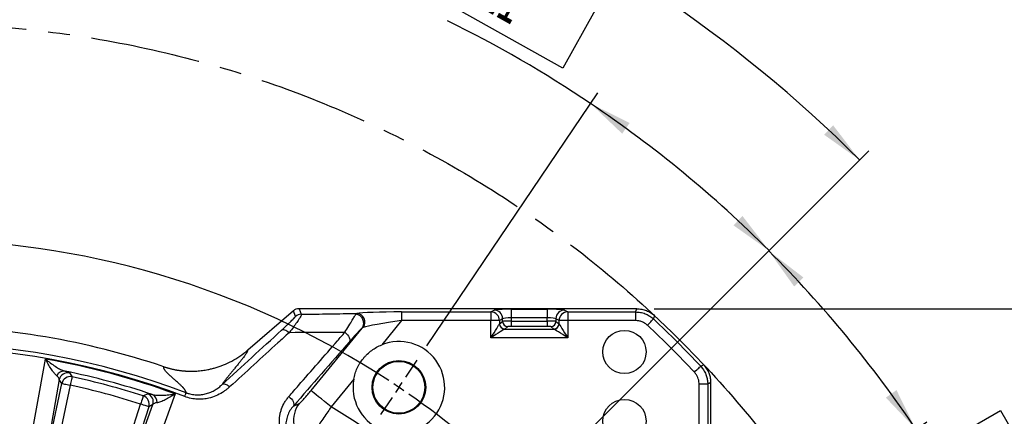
# Model space of a CAD drawing. Extents: x 0 to 8410, y 0 to 5940.
# Tile 27 of 110: x 2508 to 3647, y 4851 to 5311. Entities that reach past the tile are written whole.
import ezdxf

# ---------------------------------------------------------------- set-up
doc = ezdxf.new("R2010")
doc.units = 0
doc.header["$LTSCALE"] = 10
doc.linetypes.add('CENTERX2', pattern=[20.32, 12.7, -2.54, 2.54, -2.54])
doc.layers.get('0').update_dxf_attribs({"linetype": 'CONTINUOUS'})
doc.styles.add('SLDTEXTSTYLE0', font='TXT', dxfattribs={"width": 0.605})
doc.dimstyles.new('SLDDIMSTYLE0', dxfattribs={"dimtxt": 50, "dimasz": 50, "dimexe": 0, "dimexo": 0.0625, "dimgap": 12.5, "dimtad": 0, "dimtih": 1, "dimtoh": 1, "dimdec": 1, "dimlfac": 0.5, "dimrnd": 1e-09, "dimzin": 12, "dimtxsty": 'SLDTEXTSTYLE0', "dimblk1": 'NONE', "dimsah": 1, "dimcen": 0, "dimazin": 3, "dimtfac": 1, "dimtmove": 0, "dimatfit": 3, "dimtolj": 1, "dimtzin": 12})
doc.dimstyles.new('SLDDIMSTYLE1', dxfattribs={"dimtxt": 50, "dimasz": 50, "dimexe": 0, "dimexo": 0.0625, "dimgap": -12.5, "dimtad": 1, "dimdec": 4, "dimlfac": 5, "dimzin": 12, "dimtxsty": 'SLDTEXTSTYLE0', "dimsah": 1, "dimcen": 0.09, "dimadec": 1, "dimazin": 3, "dimtfac": 1, "dimtofl": 0, "dimtmove": 0, "dimatfit": 3, "dimtolj": 1})
doc.dimstyles.new('SLDDIMSTYLE2', dxfattribs={"dimtxt": 50, "dimasz": 50, "dimexe": 0, "dimexo": 0.0625, "dimgap": 12.5, "dimtad": 1, "dimdec": 1, "dimlfac": 0.5, "dimrnd": 1e-09, "dimzin": 12, "dimtxsty": 'SLDTEXTSTYLE0', "dimsah": 1, "dimcen": 0.09, "dimazin": 3, "dimtfac": 1, "dimtofl": 0, "dimtmove": 0, "dimatfit": 3, "dimtolj": 1, "dimtzin": 12})

# ---------------------------------------------------------------- blocks, each defined once
blk = doc.blocks.new('_D')
at = {"color": 7, "linetype": 'CONTINUOUS'}
for p, q in [((1762.9, 5138.8), (3012.1, 2973.2)), ((3012.1, 2973.2), (3116.5, 2792.1)), ((3116.5, 2792.1), (3367.2, 2792.1))]:
    blk.add_line(p, q, dxfattribs=at)
blk.add_solid([(3012.1, 2973.2), (3030.5, 2926.2), (3043.5, 2933.7)], dxfattribs=at)
at = {"color": 7, "linetype": 'CONTINUOUS', "char_height": 50, "attachment_point": 1, "style": 'SLDTEXTSTYLE0'}
for s, insert in [('%%c', (3141.5, 2856.6)), ('1250', (3214.4, 2856.7))]:
    blk.add_mtext(s, dxfattribs=dict(at, insert=insert))
blk = doc.blocks.new('_NONE')
blk = doc.blocks.new('_D_1')
at = {"color": 7, "linetype": 'CONTINUOUS'}
for p, q in [((3248.9, 3345.9), (3701.1, 2973.2)), ((2387.5, 3030.2), (2387.5, 2353.6)), ((2979.6, 2571.4), (3156.4, 2654.8)), ((3156.4, 2654.8), (3189.2, 2585.4)), ((3189.2, 2585.4), (3012.3, 2502)), ((3012.3, 2502), (2979.6, 2571.4))]:
    blk.add_line(p, q, dxfattribs=at)
blk.add_arc((2387.5, 4056), 1687.4, 270, 320.5, dxfattribs=at)
for points in [[(3689.5, 2982.7), (3651.4, 2949.4), (3662.9, 2939.7)], [(2387.5, 2368.6), (2437.6, 2361.9), (2437.4, 2376.9)]]:
    blk.add_solid(points, dxfattribs=at)
at = {"color": 7, "linetype": 'CONTINUOUS', "insert": (3000.3, 2567.6), "char_height": 50, "attachment_point": 1, "rotation": 25.25, "style": 'SLDTEXTSTYLE0'}
blk.add_mtext('50,5°', dxfattribs=at)
blk = doc.blocks.new('_D_2')
at = {"color": 7, "linetype": 'CONTINUOUS'}
for p, q in [((2387.5, 5081.9), (2387.5, 5615.5)), ((2920.5, 5523.5), (2949.9, 5594.4)), ((2949.9, 5594.4), (3077.6, 5541.5)), ((3077.6, 5541.5), (3048.3, 5470.6)), ((3048.3, 5470.6), (2920.5, 5523.5)), ((3135.6, 4804.1), (3490.2, 5158.7))]:
    blk.add_line(p, q, dxfattribs=at)
blk.add_arc((2387.5, 4056), 1544.5, 45, 90, dxfattribs=at)
for points in [[(2387.5, 5600.5), (2437.4, 5592.2), (2437.6, 5607.2)], [(3479.6, 5148.1), (3448.9, 5188.3), (3438.4, 5177.5)]]:
    blk.add_solid(points, dxfattribs=at)
at = {"color": 7, "linetype": 'CONTINUOUS', "insert": (2961.1, 5576.5), "char_height": 50, "attachment_point": 1, "rotation": 337.5, "style": 'SLDTEXTSTYLE0'}
blk.add_mtext('45°', dxfattribs=at)
blk = doc.blocks.new('_D_3')
at = {"color": 7, "linetype": 'CONTINUOUS'}
for p, q in [((3015.5, 5322.1), (3052.9, 5389.1)), ((3052.9, 5389.1), (3173.6, 5321.7)), ((3136.2, 5254.7), (3015.5, 5322.1)), ((3173.6, 5321.7), (3136.2, 5254.7)), ((2979.1, 4933.1), (3176.7, 5226)), ((3135.6, 4804.1), (3385.4, 5053.9))]:
    blk.add_line(p, q, dxfattribs=at)
for start, end in [(56, 63.8494), (45, 56)]:
    blk.add_arc((2387.5, 4056), 1396.3, start, end, dxfattribs=at)
for points in [[(3168.3, 5213.6), (3204.9, 5178.7), (3213.5, 5191)], [(3374.8, 5043.3), (3344, 5083.4), (3333.6, 5072.6)]]:
    blk.add_solid(points, dxfattribs=at)
at = {"color": 7, "linetype": 'CONTINUOUS', "insert": (3061.9, 5370), "char_height": 50, "attachment_point": 1, "rotation": 330.8138, "style": 'SLDTEXTSTYLE0'}
blk.add_mtext('11°', dxfattribs=at)
blk = doc.blocks.new('_D_4')
at = {"color": 7, "linetype": 'CONTINUOUS'}
for p, q in [((3135.6, 4804.1), (3385, 5053.6)), ((3575.9, 4820), (3642.4, 4858.3)), ((3642.4, 4858.3), (3711.4, 4738.5)), ((3264.6, 4647.6), (3557.1, 4844.9)), ((3644.9, 4700.2), (3575.9, 4820)), ((3711.4, 4738.5), (3644.9, 4700.2))]:
    blk.add_line(p, q, dxfattribs=at)
for start, end in [(34, 45), (26.896, 34)]:
    blk.add_arc((2387.5, 4056), 1395.8, start, end, dxfattribs=at)
for points in [[(3374.4, 5043), (3403.8, 5001.8), (3414.5, 5012.2)], [(3544.6, 4836.5), (3522.1, 4881.8), (3509.8, 4873.1)]]:
    blk.add_solid(points, dxfattribs=at)
at = {"color": 7, "linetype": 'CONTINUOUS', "insert": (3640.3, 4837.3), "char_height": 50, "attachment_point": 1, "rotation": 299.9328, "style": 'SLDTEXTSTYLE0'}
blk.add_mtext('11°', dxfattribs=at)
blk = doc.blocks.new('SW_SYMBOL_MOD_BOX')
at = {"color": 0, "linetype": 'CONTINUOUS'}
for p, q in [((2000, 2000), (2000, 8000)), ((2000, 8000), (8000, 8000)), ((8000, 8000), (8000, 2000)), ((2000, 2000), (8000, 2000))]:
    blk.add_line(p, q, dxfattribs=at)
blk = doc.blocks.new('_D_8')
at = {"color": 7, "linetype": 'CONTINUOUS'}
for p, q in [((3241.9, 4976), (3946.9, 4976)), ((3931.9, 4976), (3931.9, 3136)), ((3241.9, 3136), (3946.9, 3136))]:
    blk.add_line(p, q, dxfattribs=at)
for points in [[(3931.9, 4976), (3924.4, 4926), (3939.4, 4926)], [(3931.9, 3136), (3939.4, 3186), (3924.4, 3186)]]:
    blk.add_solid(points, dxfattribs=at)
at = {"color": 7, "linetype": 'CONTINUOUS', "xscale": 0.0064453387, "yscale": 0.0064453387, "zscale": 0.0064453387, "rotation": 90}
blk.add_blockref('SW_SYMBOL_MOD_BOX', (3924.7, 3964.2), dxfattribs=at)
at = {"color": 7, "linetype": 'CONTINUOUS', "insert": (3867.3, 4033.3), "char_height": 50, "attachment_point": 1, "rotation": 90, "style": 'SLDTEXTSTYLE0'}
blk.add_mtext('920', dxfattribs=at)
blk = doc.blocks.new('SW_CENTERMARKSYMBOL_0')
at = {"color": 0, "linetype": 'CONTINUOUS'}
for p, q in [((1396.1, 281.5), (1409.5, 301.3)), ((1388.2, 269.8), (1392.1, 275.6)), ((1388.2, 269.8), (1384.3, 264)), ((1380.4, 258.2), (1367, 238.3))]:
    blk.add_line(p, q, dxfattribs=at)
for start, end in [(56.8021, 123.1979), (56, 56.4011), (55.5989, 56), (45.8021, 55.1979)]:
    blk.add_arc((829, -559.2), 1000, start, end, dxfattribs=at)

msp = doc.modelspace()

# ---------------------------------------------------------------- linework, layer by layer
at = {"color": 7, "linetype": 'CONTINUOUS'}
for p, q in [((3221.9483, 4976.011337), (2831.199412, 4976.011337)), ((3221.9483, 4976.011337), (3221.977208, 4976.011337)), ((2824.674938, 4973.58525), (2771.897052, 4928.038122)), ((3307.486151, 4890.502395), (3307.486151, 4890.473487)), ((3307.486151, 4499.724598), (3307.486151, 4890.473487))]:
    msp.add_line(p, q, dxfattribs=at)
at = {"color": 8, "linetype": 'CONTINUOUS'}
for p, q in [((2831.199412, 4976.011337), (2833.583568, 4969.599487)), ((2827.059094, 4967.173459), (2824.674938, 4973.58525)), ((2896.872137, 4969.670297), (2897.895489, 4970.63178)), ((2949.879203, 4972.315373), (3053.0735, 4972.315373)), ((2949.879203, 4972.315373), (2949.879203, 4962.329032)), ((3053.0735, 4972.315373), (3056.725536, 4974.502982)), ((3053.0735, 4972.315373), (3053.0735, 4962.329032)), ((3066.687499, 4964.516701), (3063.035463, 4962.329032)), ((3066.687499, 4961.351098), (3066.687499, 4964.516701)), ((3076.649461, 4975.459816), (3118.322824, 4975.459816)), ((3076.649461, 4975.459816), (3076.649461, 4965.473534)), ((3076.649461, 4965.473534), (3076.649461, 4961.606385)), ((3118.322824, 4965.473534), (3076.649461, 4965.473534)), ((3118.322824, 4975.459816), (3118.322824, 4965.473534)), ((3118.322824, 4961.606385), (3118.322824, 4965.473534)), ((3131.936823, 4962.329032), (3128.284786, 4964.516701)), ((3128.284786, 4964.516701), (3128.284786, 4961.351098)), ((3138.246689, 4974.502982), (3141.898785, 4972.315373)), ((3141.898785, 4972.315373), (3220.485423, 4972.315373)), ((3141.898785, 4972.315373), (3141.898785, 4962.329032)), ((3220.485423, 4972.315373), (3220.485423, 4962.329032)), ((2845.10449, 4881.284775), (2904.094968, 4953.598978)), ((2949.879203, 4962.329032), (2926.973019, 4934.249224)), ((3053.0735, 4962.329032), (2949.879203, 4962.329032)), ((3063.035463, 4962.329032), (3053.0735, 4962.329032)), ((3053.0735, 4942.490579), (3053.0735, 4962.329032)), ((3063.035463, 4962.329032), (3063.035463, 4958.429696)), ((3063.059781, 4958.451571), (3066.687499, 4961.351098)), ((3072.664653, 4955.365719), (3069.036995, 4952.466191)), ((3076.649461, 4961.606385), (3076.649461, 4955.621006)), ((3076.649461, 4961.606385), (3118.322824, 4961.606385)), ((3118.322824, 4955.621006), (3076.649461, 4955.621006)), ((3118.322824, 4961.606385), (3118.322824, 4955.621006)), ((3125.93529, 4952.466191), (3122.307573, 4955.365719)), ((3128.284786, 4961.351098), (3131.912444, 4958.451571)), ((3141.898785, 4962.329032), (3131.936823, 4962.329032)), ((3131.936823, 4958.429696), (3131.936823, 4962.329032)), ((3220.485423, 4962.329032), (3141.898785, 4962.329032)), ((3141.898785, 4962.329032), (3141.898785, 4942.490579)), ((3141.898785, 4942.490579), (3053.0735, 4942.490579)), ((3069.036995, 4952.466191), (3125.93529, 4952.466191)), ((2533.399184, 4778.896095), (2556.910221, 4889.506878)), ((2553.982679, 4894.017877), (2533.511792, 4779.528441)), ((2566.678305, 4887.43061), (2543.167253, 4776.819827)), ((2556.910221, 4889.506878), (2553.982679, 4894.017877)), ((2894.523118, 4894.470097), (2868.319009, 4862.347485)), ((3293.803845, 4821.374418), (3293.803845, 4889.01061)), ((3293.803845, 4889.01061), (3303.790186, 4889.01061)), ((3303.790186, 4889.01061), (3303.790186, 4821.374418)), ((2613.066588, 4758.090378), (2648.010824, 4865.637602)), ((2657.508348, 4862.551691), (2622.564111, 4755.004408)), ((2622.782771, 4755.608381), (2662.29919, 4864.994587)), ((2662.29919, 4864.994587), (2657.508348, 4862.551691))]:
    msp.add_line(p, q, dxfattribs=at)
at = {"color": 8, "linetype": 'CONTINUOUS', "flags": 128}
for points in [[(3220.485423, 4972.315373), (3221.123908, 4973.927678), (3221.9483, 4976.011337)], [(3234.163378, 4956.910373), (3235.455487, 4958.285214), (3236.701105, 4959.610643), (3237.855647, 4960.839094), (3238.877509, 4961.926402), (3239.730094, 4962.833585), (3240.382705, 4963.527979), (3240.811978, 4963.984729), (3241.002415, 4964.187385)], [(3242.439066, 4967.907967), (3241.218899, 4964.747609), (3241.002415, 4964.187385)], [(3053.0735, 4942.490579), (3054.91731, 4945.440652), (3056.697879, 4948.289575), (3058.354173, 4950.939657), (3059.829388, 4953.300001), (3061.07298, 4955.289723), (3062.042211, 4956.840517), (3062.703942, 4957.899274), (3063.035463, 4958.429696)], [(3131.936823, 4958.429696), (3132.268344, 4957.899274), (3132.930015, 4956.840517), (3133.899305, 4955.289723), (3135.142837, 4953.300001), (3136.618112, 4950.939657), (3138.274406, 4948.289575), (3140.054975, 4945.440652), (3141.898785, 4942.490579)], [(2819.702331, 4948.283555), (2818.469529, 4949.295165), (2817.208026, 4950.151683), (2815.951828, 4950.830044), (2814.734791, 4951.311888), (2813.589696, 4951.584281), (2812.54745, 4951.639833), (2811.636094, 4951.477112), (2810.880218, 4951.10053)], [(2884.290848, 4948.713006), (2885.820125, 4947.393419), (2887.182449, 4945.939721), (2888.322209, 4944.411339), (2889.192913, 4942.870559), (2889.758979, 4941.380204), (2889.997397, 4940.001191), (2889.898394, 4938.789667), (2889.466022, 4937.795164)], [(3069.012616, 4952.452482), (3068.482254, 4952.121021), (3067.423437, 4951.45929), (3065.872644, 4950.489999), (3063.882921, 4949.246468), (3061.522577, 4947.771253), (3058.872495, 4946.114959), (3056.023572, 4944.334389), (3053.0735, 4942.490579)], [(3141.898785, 4942.490579), (3138.948653, 4944.334389), (3136.09973, 4946.114959), (3133.449708, 4947.771253), (3131.089304, 4949.246468), (3129.099641, 4950.489999), (3127.548788, 4951.45929), (3126.490031, 4952.121021), (3125.959669, 4952.452482)], [(2512.170394, 4773.295702), (2518.151377, 4806.758823), (2537.978847, 4917.684974)], [(3288.385187, 4902.688564), (3289.760028, 4903.980674), (3291.085456, 4905.226292), (3292.313908, 4906.380834), (3293.401216, 4907.402696), (3294.308398, 4908.255281), (3295.002793, 4908.907892), (3295.459543, 4909.337165), (3295.662199, 4909.527601)], [(3295.662199, 4909.527601), (3298.322592, 4910.555126), (3299.38278, 4910.964252)], [(2565.811147, 4901.713075), (2566.628416, 4900.471808), (2568.782289, 4897.192718)], [(2568.782289, 4897.192718), (2568.723698, 4896.920921), (2568.591644, 4896.308185), (2568.390865, 4895.376624), (2568.128575, 4894.159617), (2567.81419, 4892.700972), (2567.459021, 4891.053023), (2567.075793, 4889.274956), (2566.678305, 4887.43061)], [(2556.910221, 4889.506878), (2557.182227, 4889.449062), (2557.79532, 4889.318766), (2558.727462, 4889.12064), (2559.94517, 4888.861777), (2561.404724, 4888.551535), (2563.053702, 4888.20106), (2564.832855, 4887.822868), (2566.678305, 4887.43061)], [(3307.486151, 4890.473487), (3305.402492, 4889.649095), (3303.790186, 4889.01061)], [(2687.992458, 4877.488972), (2676.441078, 4845.518412), (2638.14858, 4739.539923)], [(2651.069765, 4875.143887), (2650.984589, 4874.879183), (2650.792603, 4874.28254), (2650.500689, 4873.375358), (2650.119339, 4872.190298), (2649.66229, 4870.76986), (2649.145876, 4869.165064), (2648.588721, 4867.433609), (2648.010824, 4865.637602)], [(2651.069765, 4875.143887), (2652.399276, 4875.813426), (2655.903016, 4877.573015)], [(2819.431965, 4874.338152), (2820.979391, 4873.018147), (2822.360967, 4871.55986), (2823.519532, 4870.023669), (2824.407164, 4868.473114), (2824.987088, 4866.972388), (2825.235341, 4865.5836), (2825.141643, 4864.364208), (2824.709837, 4863.364698)], [(2868.319009, 4862.347485), (2864.41559, 4865.531685), (2860.623006, 4868.625523), (2857.048963, 4871.541025), (2853.794937, 4874.195518), (2850.953404, 4876.513483), (2848.604981, 4878.429236), (2846.816365, 4879.888298), (2845.638399, 4880.849244), (2845.10449, 4881.284775)], [(2657.508348, 4862.551691), (2657.243882, 4862.637641), (2656.647776, 4862.831296), (2655.741457, 4863.125803), (2654.557441, 4863.510491), (2653.138314, 4863.971593), (2651.535009, 4864.492537), (2649.805133, 4865.054609), (2648.010824, 4865.637602)]]:
    msp.add_lwpolyline(points, dxfattribs=at)
at = {"color": 7, "linetype": 'CENTERX2'}
msp.add_circle((2387.486134, 4056.011321), 1250, dxfattribs=at)
at = {"color": 7, "linetype": 'CONTINUOUS'}
for centre, radius in [((3207.486134, 4926.011321), 25), ((2946.679038, 4885.048893), 31), ((2946.679038, 4885.048893), 30), ((3207.486134, 4846.011321), 25)]:
    msp.add_circle(centre, radius, dxfattribs=at)
at = {"color": 8, "linetype": 'CONTINUOUS'}
for centre, radius, start, end in [((2833.593823, 4959.58555), 10.013942, 90.058676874, 130.735125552), ((2895.932109, 4959.589111), 10.124918, 323.72774378, 84.672812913), ((2897.389214, 4960.519157), 10.125288, 323.15966817, 87.133954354), ((3053.007715, 4962.287756), 10.027833, 0.23583742, 89.624123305), ((3056.659871, 4964.475485), 10.027712, 0.23549742, 89.624805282), ((3138.312415, 4964.475485), 10.027713, 90.375539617, 179.764500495), ((3141.96451, 4962.287816), 10.027772, 90.375532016, 179.764507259), ((2387.486134, 4056.011321), 1246.304027, 43.222861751, 46.777138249), ((3069.066151, 4958.483171), 6.030926, 180.508036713, 269.491391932), ((3069.083954, 4958.490306), 6.024298, 180.368406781, 269.553371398), ((3072.711577, 4961.389739), 6.024203, 180.367510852, 269.553695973), ((3122.260709, 4961.389738), 6.024202, 270.445728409, 359.632493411), ((3125.888357, 4958.49022), 6.024212, 270.446389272, 359.632403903), ((3125.906108, 4958.483196), 6.030952, 270.508848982, 359.491722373), ((2387.486134, 4056.011321), 1236.317732, 43.222861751, 46.777138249), ((2387.486134, 4056.011321), 880.31399, 69.159902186, 110.840098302), ((2387.486134, 4056.011321), 875.622555, 69.159048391, 110.840951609), ((2387.486134, 4056.011321), 874.716862, 69.906877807, 80.093122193), ((2559.530386, 4894.62145), 9.240695, 83.16003139, 155.61873052), ((2563.775464, 4891.903665), 10.018409, 78.276190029, 167.817124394), ((2566.702967, 4887.39246), 10.018415, 78.021184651, 167.815924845), ((2387.486134, 4056.011321), 865.285296, 71.542887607, 78.457112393), ((2387.486134, 4056.011321), 860.49665, 72.162662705, 77.837337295), ((2387.486134, 4056.011321), 850.510354, 72.162662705, 77.837337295), ((2647.9703, 4865.616912), 10.01848, 342.184268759, 71.978445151), ((2652.761249, 4868.059963), 10.018426, 342.183240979, 71.723749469), ((2657.796362, 4868.291051), 9.240844, 354.381932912, 66.839238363), ((2855.003796, 4847.3244), 30.095103, 141.23526662, 239.114397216), ((2387.486134, 4056.011321), 938.817466, 30.808391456, 59.191608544)]:
    msp.add_arc(centre, radius, start, end, dxfattribs=at)
at = {"color": 7, "linetype": 'CONTINUOUS'}
for centre, radius, start, end in [((2387.486134, 4056.011321), 1250, 43.154056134, 46.845943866), ((2387.486134, 4056.011321), 900, 71.384609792, 89.363367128), ((2946.679038, 4885.048893), 53, 169.76079425, 111.827379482)]:
    msp.add_arc(centre, radius, start, end, dxfattribs=at)
for centre, major_axis, ratio, start_param, end_param in [((2831.213026, 4965.988429), (-3.494317, 9.397418), 0.9974015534, 5.9286043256, 6.6377662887), ((2829.814732, 4969.748922), (10.063183, 1.365309), 0.6073383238, 1.351014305, 1.3519193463), ((2829.814732, 4969.748922), (8.510472, 5.541081), 0.6073383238, 1.7896733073, 1.7905783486)]:
    msp.add_ellipse(centre, major_axis=major_axis, ratio=ratio, start_param=start_param, end_param=end_param, dxfattribs=at)
at = {"color": 8, "linetype": 'CONTINUOUS'}
for centre, major_axis, ratio, start_param, end_param in [((2948.169129, 4970.219037), (51.649263, 0.069522), 0.0405651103, 1.5376263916, 2.9102265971), ((3076.649446, 4974.411659), (20, 0), 0.0524077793, 1.5707963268, 3.054326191), ((3076.649446, 4964.425364), (10, 0), 0.1048155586, 1.5707963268, 3.054326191), ((3118.322822, 4974.411659), (20, 0), 0.0524077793, 0.0872664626, 1.5707963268), ((3118.322822, 4964.425364), (10, 0), 0.1048155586, 0.0872664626, 1.5707963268), ((2948.169129, 4960.232742), (43.904673, 6.408953), 0.0412253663, 1.5258197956, 2.8984200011), ((3063.157452, 4942.490561), (0, 16), 0.0874886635, 0.0698131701, 0.0872664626), ((3076.649446, 4961.326704), (10, 0), 0.0279707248, 1.5707963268, 3.054326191), ((3076.649446, 4955.34132), (4, 0), 0.0699268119, 1.5707963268, 3.054326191), ((3118.322822, 4961.326704), (10, 0), 0.0279707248, 0.0872664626, 1.5707963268), ((3118.322822, 4955.34132), (4, 0), 0.0699268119, 0.0872664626, 1.5707963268), ((3131.814817, 4942.490561), (0, 16), 0.0874886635, 6.1959188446, 6.2133721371), ((3069.13462, 4942.490561), (0, 10), 0.1399818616, 0.0698131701, 0.0872664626), ((3125.837648, 4942.490561), (0, 10), 0.1399818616, 6.1959188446, 6.2133721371)]:
    msp.add_ellipse(centre, major_axis=major_axis, ratio=ratio, start_param=start_param, end_param=end_param, dxfattribs=at)
at = {"color": 7, "linetype": 'CONTINUOUS'}
for points, knots in [([(3221.977208, 4976.011337), (3223.819954, 4975.912363), (3227.572127, 4975.710832), (3232.960859, 4974.081403), (3238.071883, 4971.572003), (3240.951888, 4969.157093), (3242.417489, 4967.928173)], [0, 0, 0, 0, 0.2455599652, 0.5000060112, 0.7455588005, 1, 1, 1, 1]), ([(2894.523109, 4894.4701), (2894.923623, 4896.687351), (2895.460882, 4898.856988), (2896.800303, 4903.106434), (2897.602492, 4905.186224), (2899.008379, 4908.238615), (2899.512529, 4909.247552), (2900.577015, 4911.218688), (2901.138166, 4912.183137), (2902.906671, 4915.014418), (2904.198753, 4916.819431), (2906.30598, 4919.403684), (2907.036656, 4920.244495), (2908.555458, 4921.884223), (2909.345983, 4922.685387), (2911.789073, 4925.008135), (2913.49919, 4926.437639), (2917.077424, 4929.067923), (2918.945545, 4930.268692), (2922.84371, 4932.439336), (2924.881932, 4933.411693), (2926.973029, 4934.249231)], [0, 0, 0, 0, 0.125, 0.125, 0.25, 0.25, 0.3125, 0.3125, 0.375, 0.375, 0.5, 0.5, 0.5625, 0.5625, 0.625, 0.625, 0.75, 0.75, 0.875, 0.875, 1, 1, 1, 1]), ([(2734.206565, 4907.618453), (2737.348375, 4908.524076), (2740.542984, 4909.612413), (2746.965602, 4912.190342), (2750.196983, 4913.681598), (2756.610974, 4917.086834), (2759.783984, 4918.996618), (2765.947895, 4923.199314), (2768.941735, 4925.494057), (2771.801538, 4927.955799)], [0, 0, 0, 0, 0.25, 0.25, 0.5, 0.5, 0.75, 0.75, 1, 1, 1, 1]), ([(2674.778644, 4908.925811), (2675.235526, 4908.774007), (2676.148528, 4908.47065), (2677.525054, 4908.040844), (2678.905139, 4907.630052), (2680.289379, 4907.240046), (2681.677613, 4906.870353), (2683.069886, 4906.521098), (2684.466184, 4906.192248), (2685.866511, 4905.883813), (2687.270866, 4905.595789), (2688.679249, 4905.328179), (2690.091659, 4905.08098), (2691.508097, 4904.854194), (2692.928563, 4904.647821), (2694.353055, 4904.461859), (2695.781575, 4904.296311), (2697.214118, 4904.151175), (2698.650699, 4904.026452), (2701.769076, 4903.800643), (2706.5718, 4903.641728), (2713.049011, 4903.850254), (2719.499718, 4904.482291), (2724.473542, 4905.299918), (2727.992498, 4906.033157), (2730.078906, 4906.515292), (2732.151747, 4907.037788), (2733.52244, 4907.423207), (2734.207332, 4907.615789)], [0, 0, 0, 0, 0.0239293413, 0.0478188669, 0.0716734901, 0.095498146, 0.1192977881, 0.1430773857, 0.1668419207, 0.1905963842, 0.2143457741, 0.2380950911, 0.2618493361, 0.285613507, 0.3093925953, 0.333191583, 0.35701544, 0.3808691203, 0.4047575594, 0.4286856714, 0.5362705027, 0.6434149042, 0.7505756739, 0.8582094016, 0.8937598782, 0.9292310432, 0.9646390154, 1, 1, 1, 1]), ([(3307.486151, 4890.502395), (3307.480937, 4890.898353), (3307.453907, 4892.950857), (3306.977712, 4896.701461), (3305.469159, 4901.691109), (3303.034012, 4906.610078), (3300.627513, 4909.481551), (3299.402986, 4910.942675)], [0, 0, 0, 0, 0.0528503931, 0.2739574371, 0.5014783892, 0.7463314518, 1, 1, 1, 1])]:
    msp.add_open_spline(points, degree=3, knots=knots, dxfattribs=at)
at = {"color": 8, "linetype": 'CONTINUOUS'}
for points, knots in [([(2810.880204, 4951.100513), (2813.002632, 4953.047097), (2815.001451, 4954.900309), (2817.788738, 4957.520785), (2818.682371, 4958.367489), (2819.962122, 4959.591695), (2820.378552, 4959.992094), (2821.189242, 4960.776144), (2821.584186, 4961.160479), (2822.719061, 4962.272735), (2823.413615, 4962.964238), (2824.658806, 4964.231235), (2825.209816, 4964.807031), (2825.90159, 4965.562112), (2826.108653, 4965.794669), (2826.464453, 4966.210092), (2826.614318, 4966.394176), (2826.972821, 4966.869651), (2827.091814, 4967.085488), (2827.059101, 4967.173464)], [0, 0, 0, 0, 0.25, 0.25, 0.375, 0.375, 0.4375, 0.4375, 0.5, 0.5, 0.625, 0.625, 0.75, 0.75, 0.8125, 0.8125, 0.875, 0.875, 1, 1, 1, 1]), ([(2833.583568, 4969.599487), (2833.674417, 4969.410182), (2833.856212, 4969.031371), (2833.193602, 4967.370278), (2831.767009, 4964.843932), (2829.300934, 4961.088693), (2825.816721, 4956.230567), (2822.362555, 4951.679893), (2820.217309, 4948.941032), (2819.702331, 4948.283555)], [0, 0, 0, 0, 0.1241253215, 0.2483826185, 0.3993119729, 0.5504346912, 0.74443843, 0.9386511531, 1, 1, 1, 1]), ([(2833.583568, 4969.599487), (2844.689426, 4969.77107), (2866.196282, 4970.103346), (2887.562504, 4970.459526), (2897.895489, 4970.63178)], [0, 0, 0, 0, 0.5163868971, 1, 1, 1, 1]), ([(2884.290848, 4948.713006), (2885.873647, 4951.287212), (2889.097661, 4956.530633), (2892.743022, 4962.55868), (2895.498027, 4967.199627), (2896.40838, 4968.836456), (2896.872137, 4969.670297)], [0, 0, 0, 0, 0.2664190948, 0.5426711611, 0.7670252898, 1, 1, 1, 1]), ([(3220.485423, 4972.315373), (3222.334711, 4972.215449), (3226.100536, 4972.011967), (3231.3412, 4970.439536), (3236.087741, 4968.095145), (3239.157448, 4965.876817), (3240.709195, 4964.455886), (3241.002415, 4964.187385)], [0, 0, 0, 0, 0.2454817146, 0.4998906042, 0.7203306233, 0.947153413, 1, 1, 1, 1]), ([(2904.094988, 4953.598997), (2903.445632, 4953.032258), (2902.595004, 4952.203876), (2901.09383, 4950.668514), (2900.555018, 4950.106783), (2899.405872, 4948.890345), (2898.792138, 4948.231907), (2896.88221, 4946.159911), (2895.514382, 4944.647261), (2892.613998, 4941.393158), (2891.081167, 4939.651323), (2889.466041, 4937.795181)], [0, 0, 0, 0, 0.25, 0.25, 0.375, 0.375, 0.5, 0.5, 0.75, 0.75, 1, 1, 1, 1]), ([(3234.163378, 4956.910373), (3233.967967, 4957.089478), (3232.124737, 4958.778895), (3228.846321, 4960.733421), (3224.276155, 4962.118141), (3221.763971, 4962.257902), (3220.485423, 4962.329032)], [0, 0, 0, 0, 0.0529347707, 0.4993122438, 0.7451804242, 1, 1, 1, 1]), ([(2819.702331, 4948.283555), (2815.437184, 4944.386363), (2792.583779, 4923.50453), (2769.650634, 4902.574907), (2750.997518, 4885.551395)], [0, 0, 0, 0, 0.1866307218, 1, 1, 1, 1]), ([(2819.431965, 4874.338152), (2823.182979, 4878.639235), (2841.938048, 4900.144653), (2863.555916, 4924.934307), (2881.415872, 4945.416), (2884.290848, 4948.713006)], [0, 0, 0, 0, 0.1733874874, 0.8669374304, 1, 1, 1, 1]), ([(2884.290848, 4948.713006), (2881.861328, 4948.695399), (2860.418611, 4948.54), (2838.837893, 4948.404077), (2819.702331, 4948.283555)], [0, 0, 0, 0, 0.1133028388, 1, 1, 1, 1]), ([(2771.89704, 4928.038113), (2771.874744, 4927.948279), (2771.830694, 4927.770799), (2771.747692, 4927.492668), (2771.653161, 4927.209838), (2771.54592, 4926.921294), (2771.426275, 4926.627301), (2771.294142, 4926.327785), (2771.149569, 4926.022788), (2770.992447, 4925.712217), (2770.823157, 4925.396394), (2770.532722, 4924.884472), (2770.072223, 4924.1285), (2769.384748, 4923.073866), (2768.581835, 4921.907244), (2767.494506, 4920.390689), (2765.969865, 4918.362286), (2763.877987, 4915.679807), (2761.353374, 4912.519109), (2759.04906, 4909.687461), (2757.172339, 4907.397029), (2755.873793, 4905.812471), (2754.571915, 4904.225126), (2753.348435, 4902.736425), (2752.22429, 4901.364144), (2751.216512, 4900.122812), (2750.234562, 4898.903928), (2749.280296, 4897.709044), (2748.350202, 4896.534651), (2747.45757, 4895.394653), (2746.616767, 4894.303873), (2745.833611, 4893.270523), (2745.108536, 4892.294967), (2744.441522, 4891.377187), (2743.832238, 4890.516905), (2743.281966, 4889.715206), (2742.786073, 4888.968161), (2742.498998, 4888.509877), (2742.357376, 4888.283792)], [0, 0, 0, 0, 0.01446992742, 0.02858765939, 0.04235377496, 0.05576889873, 0.06883370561, 0.08154892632, 0.09391535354, 0.10593384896, 0.11760535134, 0.12893088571, 0.1599153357, 0.19185859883, 0.22477141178, 0.25866358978, 0.31279624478, 0.374589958, 0.44406623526, 0.52124015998, 0.55425056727, 0.58726095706, 0.62027134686, 0.65328175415, 0.67972299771, 0.70610814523, 0.73243815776, 0.75871400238, 0.78493665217, 0.81122007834, 0.8369005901, 0.86198049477, 0.88646226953, 0.9103485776, 0.9336422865, 0.95634648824, 0.9784645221, 1, 1, 1, 1]), ([(2551.113789, 4898.436071), (2550.302404, 4899.194096), (2548.677127, 4900.712489), (2545.859765, 4904.449872), (2542.794709, 4909.096658), (2540.091906, 4913.753868), (2538.496216, 4916.706883), (2537.985731, 4917.671959), (2537.978847, 4917.684974)], [0, 0, 0, 0, 0.1958710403, 0.3923477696, 0.637997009, 0.8838512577, 0.998433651, 1, 1, 1, 1]), ([(2537.978847, 4917.684974), (2537.990897, 4917.675019), (2538.887871, 4916.93399), (2541.691994, 4914.674686), (2546.415965, 4911.170467), (2551.722006, 4907.78664), (2556.552055, 4905.169232), (2559.272716, 4904.253518), (2560.630922, 4903.796376)], [0, 0, 0, 0, 0.0015586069, 0.1160195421, 0.3619096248, 0.607599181, 0.8041060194, 1, 1, 1, 1]), ([(2700.66761, 4878.732443), (2700.664081, 4878.808625), (2700.656985, 4878.961781), (2700.622453, 4879.201664), (2700.570443, 4879.450436), (2700.499172, 4879.708756), (2700.4091, 4879.976441), (2700.300077, 4880.253534), (2700.172118, 4880.540013), (2700.025189, 4880.835873), (2699.859273, 4881.141105), (2699.674343, 4881.455696), (2699.470377, 4881.779634), (2699.247349, 4882.112906), (2699.005233, 4882.455496), (2698.744002, 4882.807388), (2698.46363, 4883.168564), (2698.164086, 4883.539004), (2697.845346, 4883.918688), (2697.507363, 4884.3076), (2697.150174, 4884.705691), (2696.615386, 4885.283995), (2695.852681, 4886.074495), (2694.809077, 4887.109361), (2693.62788, 4888.237034), (2692.470213, 4889.311272), (2691.129197, 4890.516488), (2689.437124, 4892.021682), (2687.589556, 4893.646255), (2685.875835, 4895.15213), (2684.576152, 4896.308085), (2683.368877, 4897.39433), (2682.256109, 4898.410756), (2681.237995, 4899.357864), (2680.315041, 4900.235991), (2679.487861, 4901.045395), (2678.756126, 4901.786601), (2677.996366, 4902.593029), (2677.231464, 4903.461986), (2676.484584, 4904.390775), (2675.868892, 4905.255423), (2675.430294, 4905.975546), (2675.135161, 4906.57188), (2674.944866, 4907.066617), (2674.812465, 4907.550134), (2674.740014, 4908.021803), (2674.722441, 4908.483373), (2674.759784, 4908.777407), (2674.778624, 4908.925751)], [0, 0, 0, 0, 0.0105252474, 0.0211600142, 0.0319050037, 0.042760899, 0.0537283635, 0.0648080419, 0.0760005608, 0.087306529, 0.0987265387, 0.1102611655, 0.1219109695, 0.1336764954, 0.1455582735, 0.1575568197, 0.1696726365, 0.181906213, 0.1942580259, 0.2067285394, 0.2193182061, 0.2320274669, 0.2608595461, 0.2918699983, 0.325061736, 0.3604372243, 0.3855316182, 0.4285147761, 0.489389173, 0.5246593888, 0.5582487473, 0.5901576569, 0.6203866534, 0.648936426, 0.6758078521, 0.7010020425, 0.7245204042, 0.7463647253, 0.7795903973, 0.8118594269, 0.8431795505, 0.8735592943, 0.8936707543, 0.9141618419, 0.9350365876, 0.9562988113, 0.9779521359, 1, 1, 1, 1]), ([(3295.662199, 4909.527601), (3296.855849, 4908.111584), (3299.28655, 4905.228061), (3301.729762, 4900.332373), (3303.27202, 4895.268069), (3303.757727, 4891.512013), (3303.785027, 4889.408154), (3303.790186, 4889.01061)], [0, 0, 0, 0, 0.2454839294, 0.4998936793, 0.7203304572, 0.9471538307, 1, 1, 1, 1]), ([(2553.982679, 4894.017877), (2553.954574, 4894.321349), (2553.879216, 4895.135022), (2553.124016, 4896.59732), (2551.7893, 4897.818182), (2551.113789, 4898.436071)], [0, 0, 0, 0, 0.2270659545, 0.608811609, 1, 1, 1, 1]), ([(2560.630917, 4903.796392), (2562.242621, 4903.312971), (2563.447825, 4902.900295), (2564.736486, 4902.378164), (2565.077855, 4902.220513), (2565.582374, 4901.939046), (2565.743034, 4901.81645), (2565.811152, 4901.713062)], [0, 0, 0, 0, 0.5, 0.5, 0.75, 0.75, 1, 1, 1, 1]), ([(3293.803845, 4889.01061), (3293.800523, 4889.275661), (3293.76919, 4891.775792), (3292.948321, 4895.503263), (3290.827609, 4899.781881), (3289.20898, 4901.708183), (3288.385187, 4902.688564)], [0, 0, 0, 0, 0.0529346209, 0.4993125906, 0.7451777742, 1, 1, 1, 1]), ([(2750.997518, 4885.551395), (2749.903473, 4884.592951), (2747.28316, 4882.297412), (2742.127246, 4878.662513), (2735.275282, 4875.028815), (2727.760736, 4872.51964), (2720.574945, 4871.322963), (2713.686238, 4871.119589), (2706.36281, 4871.946812), (2701.461139, 4873.544596), (2699.010764, 4874.343337)], [0, 0, 0, 0, 0.0837732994, 0.2006428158, 0.3579085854, 0.5149684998, 0.6283286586, 0.7416232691, 0.8708359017, 1, 1, 1, 1]), ([(2700.67987, 4878.727799), (2700.920771, 4878.635894), (2701.170342, 4878.543658), (2701.661946, 4878.367945), (2702.400477, 4878.112771), (2703.142351, 4877.882485), (2704.630484, 4877.454456), (2705.628411, 4877.212447), (2707.635712, 4876.812974), (2708.645086, 4876.655515), (2710.675248, 4876.424564), (2711.698225, 4876.351317), (2714.737608, 4876.25846), (2716.706307, 4876.363183), (2719.586027, 4876.733504), (2720.53362, 4876.892742), (2722.405496, 4877.279078), (2723.332584, 4877.5072), (2726.0387, 4878.276269), (2727.755517, 4878.902997), (2731.044286, 4880.346106), (2732.616006, 4881.162785), (2734.878961, 4882.512075), (2735.618833, 4882.983616), (2737.059773, 4883.959709), (2737.761246, 4884.464362), (2739.129372, 4885.504209), (2739.79602, 4886.039407), (2740.771878, 4886.863437), (2741.253772, 4887.280765), (2741.726951, 4887.705786), (2742.040502, 4887.990814), (2742.197873, 4888.135608), (2742.351216, 4888.278348)], [0, 0, 0, 0, 0.015625, 0.015625, 0.03125, 0.0625, 0.0625, 0.125, 0.125, 0.1875, 0.1875, 0.25, 0.25, 0.375, 0.375, 0.4375, 0.4375, 0.5, 0.5, 0.625, 0.625, 0.75, 0.75, 0.8125, 0.8125, 0.875, 0.875, 0.9375, 0.9375, 0.96875, 0.984375, 0.984375, 1, 1, 1, 1]), ([(2750.99429, 4885.548417), (2750.19778, 4886.249705), (2749.36409, 4886.865685), (2747.708497, 4887.863371), (2746.886897, 4888.244896), (2745.340994, 4888.733883), (2744.616973, 4888.841256), (2743.341609, 4888.770664), (2742.7905, 4888.592713), (2742.354438, 4888.281301)], [0, 0, 0, 0, 0.25, 0.25, 0.5, 0.5, 0.75, 0.75, 1, 1, 1, 1]), ([(2655.903009, 4877.573022), (2656.124252, 4877.683911), (2656.693078, 4877.676706), (2658.06327, 4877.487003), (2658.60727, 4877.393535), (2659.884936, 4877.139774), (2660.613124, 4876.980488), (2661.430889, 4876.787121)], [0, 0, 0, 0, 0.5, 0.5, 0.75, 0.75, 1, 1, 1, 1]), ([(2661.430889, 4876.787121), (2662.275205, 4876.560629), (2663.179827, 4876.387269), (2665.077473, 4876.117873), (2666.070918, 4876.022214), (2668.130261, 4875.893794), (2669.196313, 4875.861172), (2671.391799, 4875.850537), (2672.51501, 4875.872715), (2675.925039, 4876.010002), (2678.263127, 4876.194843), (2681.853991, 4876.591239), (2683.065089, 4876.743507), (2684.902664, 4877.001589), (2685.518047, 4877.092492), (2686.443766, 4877.235875), (2686.752862, 4877.284854), (2687.372101, 4877.385177), (2687.684822, 4877.436958), (2687.992456, 4877.488977)], [0, 0, 0, 0, 0.125, 0.125, 0.25, 0.25, 0.375, 0.375, 0.5, 0.5, 0.75, 0.75, 0.875, 0.875, 0.9375, 0.9375, 0.96875, 0.96875, 1, 1, 1, 1]), ([(2666.992814, 4867.386402), (2667.63863, 4867.487492), (2668.335889, 4867.656831), (2669.806414, 4868.09551), (2670.58003, 4868.365319), (2672.190004, 4868.986676), (2673.026491, 4869.338397), (2674.754737, 4870.113073), (2675.6415, 4870.533923), (2678.340309, 4871.873479), (2680.19952, 4872.872248), (2683.066968, 4874.505072), (2684.036056, 4875.072104), (2685.509419, 4875.956107), (2686.003306, 4876.25605), (2686.746957, 4876.713018), (2686.995378, 4876.866557), (2687.493296, 4877.176062), (2687.744892, 4877.333347), (2687.992456, 4877.488977)], [0, 0, 0, 0, 0.125, 0.125, 0.25, 0.25, 0.375, 0.375, 0.5, 0.5, 0.75, 0.75, 0.875, 0.875, 0.9375, 0.9375, 0.96875, 0.96875, 1, 1, 1, 1]), ([(2699.010774, 4874.343317), (2699.476579, 4875.573034), (2699.87349, 4876.621805), (2700.446259, 4878.138694), (2700.621675, 4878.605652), (2700.66761, 4878.732466)], [0, 0, 0, 0, 0.5, 0.5, 1, 1, 1, 1]), ([(2827.276252, 4813.176765), (2824.425981, 4814.83231), (2821.864063, 4816.806082), (2819.00896, 4819.65683), (2818.453335, 4820.249085), (2817.39243, 4821.456184), (2816.886416, 4822.071374), (2815.438274, 4823.950277), (2814.565789, 4825.2472), (2813.388263, 4827.255317), (2813.017689, 4827.935177), (2812.319789, 4829.315605), (2811.992204, 4830.017221), (2811.08582, 4832.123056), (2810.577908, 4833.537702), (2809.736278, 4836.386737), (2809.402659, 4837.821134), (2808.899835, 4840.708834), (2808.730922, 4842.169347), (2808.467598, 4846.479586), (2808.605752, 4849.285319), (2809.217823, 4853.407682), (2809.490097, 4854.767255), (2809.99838, 4856.78543), (2810.184486, 4857.454617), (2810.590026, 4858.785934), (2810.810039, 4859.449596), (2811.985182, 4862.7265), (2813.162386, 4865.219486), (2815.261125, 4868.778613), (2816.016632, 4869.934686), (2817.640653, 4872.18555), (2818.510914, 4873.282048), (2819.431958, 4874.338151)], [0, 0, 0, 0, 0.125, 0.125, 0.15625, 0.15625, 0.1875, 0.1875, 0.25, 0.25, 0.28125, 0.28125, 0.3125, 0.3125, 0.375, 0.375, 0.4375, 0.4375, 0.5, 0.5, 0.625, 0.625, 0.6875, 0.6875, 0.71875, 0.71875, 0.75, 0.75, 0.875, 0.875, 0.9375, 0.9375, 1, 1, 1, 1]), ([(2831.537936, 4866.167666), (2831.905657, 4866.434363), (2832.640961, 4866.967657), (2835.419585, 4869.905156), (2839.084794, 4874.059786), (2842.518808, 4878.128712), (2844.536386, 4880.591351), (2845.10449, 4881.284775)], [0, 0, 0, 0, 0.2259108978, 0.4517381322, 0.6796364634, 0.9097928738, 1, 1, 1, 1]), ([(2666.992814, 4867.386402), (2666.35944, 4867.287259), (2665.790368, 4867.157499), (2664.773967, 4866.84623), (2664.329704, 4866.665823), (2663.169694, 4866.058898), (2662.623952, 4865.567848), (2662.299191, 4864.994578)], [0, 0, 0, 0, 0.25, 0.25, 0.5, 0.5, 1, 1, 1, 1]), ([(2824.709837, 4863.364698), (2823.32552, 4861.629961), (2820.557195, 4858.160875), (2817.740744, 4852.115956), (2816.066463, 4845.577156), (2815.872529, 4839.423972), (2816.794945, 4833.991714), (2818.278618, 4829.705229), (2820.407043, 4825.815603), (2823.520791, 4821.753657), (2826.83356, 4818.909517), (2829.245741, 4817.46514), (2829.632584, 4817.233504)], [0, 0, 0, 0, 0.1370159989, 0.2740013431, 0.4119065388, 0.5495646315, 0.636763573, 0.7238316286, 0.7948928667, 0.8658568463, 0.9784873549, 1, 1, 1, 1]), ([(2868.319009, 4862.347485), (2867.069474, 4860.510653), (2864.221616, 4856.324268), (2859.842215, 4849.932259), (2855.354314, 4843.423409), (2851.235624, 4837.499587), (2847.590958, 4832.309866), (2844.521982, 4828.00257), (2842.101086, 4824.680572), (2840.347119, 4822.367398), (2839.819178, 4821.787109), (2839.555208, 4821.496965)], [0, 0, 0, 0, 0.0897654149, 0.204587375, 0.3194098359, 0.4331822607, 0.5469541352, 0.6599946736, 0.7730339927, 0.8865174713, 1, 1, 1, 1])]:
    msp.add_open_spline(points, degree=3, knots=knots, dxfattribs=at)
at = {"color": 7, "linetype": 'CONTINUOUS'}
for points in [[(3242.417492, 4967.928176), (3242.424686, 4967.92144), (3242.431878, 4967.914702), (3242.439067, 4967.907961)], [(3299.382774, 4910.964254), (3299.389515, 4910.957064), (3299.396254, 4910.949872), (3299.40299, 4910.942679)]]:
    msp.add_open_spline(points, degree=3, dxfattribs=at)
at = {"color": 8, "linetype": 'CONTINUOUS'}
for points in [[(2905.49256, 4954.448161), (2904.982352, 4954.284939), (2904.524262, 4954.006411), (2904.094988, 4953.598997)], [(2742.35766, 4888.284253), (2765.251521, 4909.260927), (2788.087511, 4930.196206), (2810.880204, 4951.100513)], [(2889.466041, 4937.795181), (2867.892292, 4913.002108), (2846.308121, 4888.193742), (2824.709847, 4863.364681)], [(2824.709847, 4863.364681), (2826.98817, 4864.301852), (2829.264181, 4865.236159), (2831.537929, 4866.167662)]]:
    msp.add_open_spline(points, degree=3, dxfattribs=at)

# ---------------------------------------------------------------- block references
at = {"color": 7, "linetype": 'CONTINUOUS'}
msp.add_blockref('SW_CENTERMARKSYMBOL_0', (1558.448562, 4615.204224), dxfattribs=at)

# ---------------------------------------------------------------- dimensions: what is measured, and where the dimension line sits
for base, line1, line2, picture, middle in [((2978.526819, 5482.909757), ((2387.486134, 5061.859707), (2387.486134, 3050.162934)), ((3121.462973, 4789.98816), (3067.722858, 4736.248044)), '_D_2', (2978.526819, 5482.909757)), ((3275.624108, 5133.408836), ((3121.462973, 4789.98816), (3067.722858, 4736.248044)), ((2967.928368, 4916.552321), (2925.429707, 4853.545466)), '_D_3', (3068.378212, 5275.011093)), ((3107.276613, 2529.837129), ((2387.486134, 3050.162934), (2387.486134, 5061.859707)), ((3233.469592, 3358.636374), (3096.911238, 3471.206395)), '_D_1', (3107.276613, 2529.837129)), ((3464.481607, 4943.817877), ((3121.462973, 4789.98816), (3067.722858, 4736.248044)), ((3248.027135, 4636.453555), (3185.020279, 4593.954894)), '_D_4', (3597.05952, 4752.468034))]:
    dim = msp.add_angular_dim_2l(base=base, line1=line1, line2=line2, dimstyle='SLDDIMSTYLE1', dxfattribs=at)
    dim.commit()
    dim.dimension.update_dxf_attribs({"geometry": picture, "text_midpoint": middle, "dimtype": 162})
dim = msp.add_diameter_dim_2p(p1=(1762.911246, 5138.788402), p2=(3012.061023, 2973.234239), dimstyle='SLDDIMSTYLE0', dxfattribs=at)
dim.commit()
dim.dimension.update_dxf_attribs({"geometry": '_D', "text_midpoint": (3254.36666, 2831.711077), "dimtype": 163})
dim = msp.add_linear_dim(base=(3931.886543, 3136.011321), p1=(3221.948317, 4976.011321), p2=(3221.948317, 3136.011321), angle=90, text='{\\fGDT;o}<>', dimstyle='SLDDIMSTYLE2', dxfattribs=at)
dim.commit()
dim.dimension.update_dxf_attribs({"geometry": '_D_8', "text_midpoint": (3931.886543, 4056.011321), "dimtype": 160})

doc.saveas('drawing.dxf')
